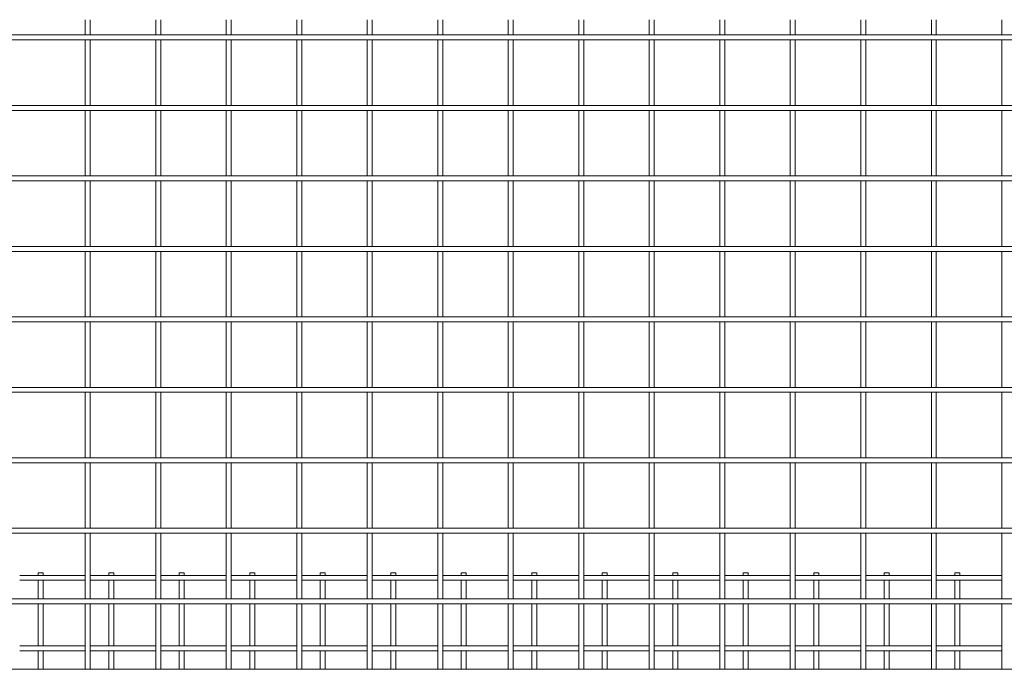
# Model space of a CAD drawing. Header units: millimetres. Extents: x -1089 to 8233, y -667 to 3349.
# Tile 3 of 6: x 1112 to 3207, y 1966 to 3349. Entities that reach past the tile are written whole.
import ezdxf

# ---------------------------------------------------------------- set-up
doc = ezdxf.new("R2010")
doc.units = ezdxf.units.MM
doc.layers.add('A-GENM', color=13, linetype='Continuous', lineweight=18)

# ---------------------------------------------------------------- blocks, each defined once
blk = doc.blocks.new('United Steel 665 Large Mesh - United Steel 665 Large Mesh-271250-Level 1')
at = {"layer": 'A-GENM'}
for p, q in [((-4384.6, 0), (-4384.6, -5)), ((-4374, 0), (-4384.6, 0)), ((-4374, -5), (-4374, 0)), ((-4234.6, 0), (-4234.6, -5)), ((-4224, 0), (-4234.6, 0)), ((-4224, -5), (-4224, 0)), ((-4084.6, 0), (-4084.6, -5)), ((-4074, 0), (-4084.6, 0)), ((-4074, -5), (-4074, 0)), ((-3934.7, 0), (-3934.7, -5)), ((-3924.1, 0), (-3934.7, 0)), ((-3924.1, -5), (-3924.1, 0)), ((-3784.7, 0), (-3784.7, -5.1)), ((-3774.1, 0), (-3784.7, 0)), ((-3774.1, -5.1), (-3774.1, 0)), ((-3634.7, 0), (-3634.7, -5.1)), ((-3624.1, 0), (-3634.7, 0)), ((-3624.1, -5.1), (-3624.1, 0)), ((-3484.7, 0), (-3484.7, -5.1)), ((-3474.1, 0), (-3484.7, 0)), ((-3474.1, -5.1), (-3474.1, 0)), ((-3334.7, 0), (-3334.7, -5.1)), ((-3324.1, 0), (-3334.7, 0)), ((-3324.1, -5.1), (-3324.1, 0)), ((-3184.8, 0), (-3184.8, -5.1)), ((-3174.2, 0), (-3184.8, 0)), ((-3174.2, -5.1), (-3174.2, 0)), ((-3034.8, 0), (-3034.8, -5.1)), ((-3024.2, 0), (-3034.8, 0)), ((-3024.2, -5.1), (-3024.2, 0)), ((-2884.8, 0), (-2884.8, -5.1)), ((-2874.2, 0), (-2884.8, 0)), ((-2874.2, -5.1), (-2874.2, 0)), ((-2734.8, 0), (-2734.8, -5.1)), ((-2724.2, 0), (-2734.8, 0)), ((-2724.2, -5.1), (-2724.2, 0)), ((-2584.8, 0), (-2584.8, -5.1)), ((-2574.2, 0), (-2584.8, 0)), ((-2574.2, -5.1), (-2574.2, 0)), ((-2434.8, 0), (-2434.8, -5.1)), ((-2424.2, 0), (-2434.8, 0)), ((-2424.2, -5.1), (-2424.2, 0)), ((-4284.6, -5), (-4424, -5)), ((-4424, -15.6), (-4284.6, -15.6)), ((-4384.6, -15.5), (-4384.6, -54.9)), ((-4374, -54.9), (-4374, -15.5)), ((-4134.6, -5), (-4274, -5)), ((-4274, -15.6), (-4134.6, -15.6)), ((-4234.6, -15.5), (-4234.6, -54.9)), ((-4224, -54.9), (-4224, -15.5)), ((-3984.7, -5), (-4124, -5)), ((-4124, -15.6), (-3984.7, -15.6)), ((-4084.6, -15.5), (-4084.6, -54.9)), ((-4074, -54.9), (-4074, -15.5)), ((-3834.7, -5), (-3974.1, -5)), ((-3974.1, -15.6), (-3834.7, -15.6)), ((-3934.7, -15.5), (-3934.7, -55)), ((-3924.1, -55), (-3924.1, -15.5)), ((-3684.7, -5), (-3824.1, -5)), ((-3824.1, -15.6), (-3684.7, -15.6)), ((-3784.7, -15.4), (-3784.7, -55)), ((-3774.1, -55), (-3774.1, -15.4)), ((-3534.7, -5), (-3674.1, -5)), ((-3674.1, -15.6), (-3534.7, -15.6)), ((-3634.7, -15.4), (-3634.7, -55)), ((-3624.1, -55), (-3624.1, -15.4)), ((-3384.7, -5), (-3524.1, -5)), ((-3524.1, -15.6), (-3384.7, -15.6)), ((-3484.7, -15.4), (-3484.7, -55)), ((-3474.1, -55), (-3474.1, -15.4)), ((-3234.8, -5), (-3374.1, -5)), ((-3374.1, -15.6), (-3234.8, -15.6)), ((-3334.7, -15.4), (-3334.7, -55)), ((-3324.1, -55), (-3324.1, -15.4)), ((-3084.8, -5), (-3224.2, -5)), ((-3224.2, -15.6), (-3084.8, -15.6)), ((-3184.8, -15.4), (-3184.8, -55)), ((-3174.2, -55), (-3174.2, -15.4)), ((-2934.8, -5), (-3074.2, -5)), ((-3074.2, -15.6), (-2934.8, -15.6)), ((-3034.8, -15.4), (-3034.8, -55)), ((-3024.2, -55), (-3024.2, -15.4)), ((-2784.8, -5), (-2924.2, -5)), ((-2924.2, -15.6), (-2784.8, -15.6)), ((-2884.8, -15.4), (-2884.8, -55)), ((-2874.2, -55), (-2874.2, -15.4)), ((-2634.8, -5), (-2774.2, -5)), ((-2774.2, -15.6), (-2634.8, -15.6)), ((-2734.8, -15.4), (-2734.8, -55)), ((-2724.2, -55), (-2724.2, -15.4)), ((-2484.8, -5), (-2624.2, -5)), ((-2624.2, -15.6), (-2484.8, -15.6)), ((-2584.8, -15.4), (-2584.8, -55)), ((-2574.2, -55), (-2574.2, -15.4)), ((-2334.9, -5), (-2474.2, -5)), ((-2474.2, -15.6), (-2334.9, -15.6)), ((-2434.8, -15.4), (-2434.8, -55)), ((-2424.2, -55), (-2424.2, -15.4)), ((-4384.6, -65.4), (-4384.6, -155)), ((-4374, -155), (-4374, -65.4)), ((-4234.6, -65.4), (-4234.6, -155)), ((-4224, -155), (-4224, -65.4)), ((-4084.6, -65.4), (-4084.6, -155)), ((-4074, -155), (-4074, -65.4)), ((-3934.7, -65.3), (-3934.7, -155)), ((-3924.1, -155), (-3924.1, -65.3)), ((-3784.7, -65.3), (-3784.7, -155.1)), ((-3774.1, -155.1), (-3774.1, -65.3)), ((-3634.7, -65.3), (-3634.7, -155.1)), ((-3624.1, -155.1), (-3624.1, -65.3)), ((-3484.7, -65.3), (-3484.7, -155.1)), ((-3474.1, -155.1), (-3474.1, -65.3)), ((-3334.7, -65.3), (-3334.7, -155.1)), ((-3324.1, -155.1), (-3324.1, -65.3)), ((-3184.8, -65.3), (-3184.8, -155.1)), ((-3174.2, -155.1), (-3174.2, -65.3)), ((-3034.8, -65.3), (-3034.8, -155.1)), ((-3024.2, -155.1), (-3024.2, -65.3)), ((-2884.8, -65.3), (-2884.8, -155.1)), ((-2874.2, -155.1), (-2874.2, -65.3)), ((-2734.8, -65.3), (-2734.8, -155.1)), ((-2724.2, -155.1), (-2724.2, -65.3)), ((-2584.8, -65.3), (-2584.8, -155.1)), ((-2574.2, -155.1), (-2574.2, -65.3)), ((-2434.8, -65.3), (-2434.8, -155.1)), ((-2424.2, -155.1), (-2424.2, -65.3)), ((-4284.6, -154.9), (-4424, -154.9)), ((-4424, -165.5), (-4284.6, -165.5)), ((-4384.6, -165.5), (-4384.6, -204.9)), ((-4374, -204.9), (-4374, -165.5)), ((-4134.6, -154.9), (-4274, -154.9)), ((-4274, -165.5), (-4134.6, -165.5)), ((-4234.6, -165.5), (-4234.6, -204.9)), ((-4224, -204.9), (-4224, -165.5)), ((-3984.7, -154.9), (-4124, -154.9)), ((-4124, -165.5), (-3984.7, -165.5)), ((-4084.6, -165.5), (-4084.6, -204.9)), ((-4074, -204.9), (-4074, -165.5)), ((-3834.7, -154.9), (-3974.1, -154.9)), ((-3974.1, -165.5), (-3834.7, -165.5)), ((-3934.7, -165.5), (-3934.7, -205)), ((-3924.1, -205), (-3924.1, -165.5)), ((-3684.7, -154.9), (-3824.1, -154.9)), ((-3824.1, -165.5), (-3684.7, -165.5)), ((-3784.7, -165.4), (-3784.7, -205)), ((-3774.1, -205), (-3774.1, -165.4)), ((-3534.7, -154.9), (-3674.1, -154.9)), ((-3674.1, -165.5), (-3534.7, -165.5)), ((-3634.7, -165.4), (-3634.7, -205)), ((-3624.1, -205), (-3624.1, -165.4)), ((-3384.7, -154.9), (-3524.1, -154.9)), ((-3524.1, -165.5), (-3384.7, -165.5)), ((-3484.7, -165.4), (-3484.7, -205)), ((-3474.1, -205), (-3474.1, -165.4)), ((-3234.8, -154.9), (-3374.1, -154.9)), ((-3374.1, -165.5), (-3234.8, -165.5)), ((-3334.7, -165.4), (-3334.7, -205)), ((-3324.1, -205), (-3324.1, -165.4)), ((-3084.8, -154.9), (-3224.2, -154.9)), ((-3224.2, -165.5), (-3084.8, -165.5)), ((-3184.8, -165.4), (-3184.8, -205)), ((-3174.2, -205), (-3174.2, -165.4)), ((-2934.8, -154.9), (-3074.2, -154.9)), ((-3074.2, -165.5), (-2934.8, -165.5)), ((-3034.8, -165.4), (-3034.8, -205)), ((-3024.2, -205), (-3024.2, -165.4)), ((-2784.8, -154.9), (-2924.2, -154.9)), ((-2924.2, -165.5), (-2784.8, -165.5)), ((-2884.8, -165.4), (-2884.8, -205)), ((-2874.2, -205), (-2874.2, -165.4)), ((-2634.8, -154.9), (-2774.2, -154.9)), ((-2774.2, -165.5), (-2634.8, -165.5)), ((-2734.8, -165.4), (-2734.8, -205)), ((-2724.2, -205), (-2724.2, -165.4)), ((-2484.8, -154.9), (-2624.2, -154.9)), ((-2624.2, -165.5), (-2484.8, -165.5)), ((-2584.8, -165.4), (-2584.8, -205)), ((-2574.2, -205), (-2574.2, -165.4)), ((-2334.9, -154.9), (-2474.2, -154.9)), ((-2474.2, -165.5), (-2334.9, -165.5)), ((-2434.8, -165.4), (-2434.8, -205)), ((-2424.2, -205), (-2424.2, -165.4))]:
    blk.add_line(p, q, dxfattribs=at)
blk = doc.blocks.new('United Steel 665 Large Mesh - United Steel 665 Large Mesh-V1-Level 1')
at = {"layer": 'A-GENM'}
for p, q in [((-4234.6, -1022.4), (-4234.6, -1054.9)), ((-4224, -1054.9), (-4224, -1022.4)), ((-4084.6, -1022.4), (-4084.6, -1054.9)), ((-4074, -1054.9), (-4074, -1022.4)), ((-3934.7, -1022.4), (-3934.7, -1054.9)), ((-3924.1, -1054.9), (-3924.1, -1022.4)), ((-3784.7, -1022.4), (-3784.7, -1055)), ((-3774.1, -1055), (-3774.1, -1022.4)), ((-3634.7, -1022.4), (-3634.7, -1055)), ((-3624.1, -1055), (-3624.1, -1022.4)), ((-3484.7, -1022.4), (-3484.7, -1055)), ((-3474.1, -1055), (-3474.1, -1022.4)), ((-3334.7, -1022.4), (-3334.7, -1055)), ((-3324.1, -1055), (-3324.1, -1022.4)), ((-3184.8, -1022.4), (-3184.8, -1055)), ((-3174.2, -1055), (-3174.2, -1022.4)), ((-3034.8, -1022.4), (-3034.8, -1055)), ((-3024.2, -1055), (-3024.2, -1022.4)), ((-2884.8, -1022.4), (-2884.8, -1055)), ((-2874.2, -1055), (-2874.2, -1022.4)), ((-2734.8, -1022.4), (-2734.8, -1055)), ((-2724.2, -1055), (-2724.2, -1022.4)), ((-2584.8, -1022.4), (-2584.8, -1055)), ((-2574.2, -1055), (-2574.2, -1022.4)), ((-2434.8, -1022.4), (-2434.8, -1055)), ((-2424.2, -1055), (-2424.2, -1022.4)), ((-2284.9, -1022.4), (-2284.9, -1055)), ((0, -1054.9), (-6060, -1054.9)), ((-6060, -1065.5), (0, -1065.5)), ((-4234.6, -1065.4), (-4234.6, -1204.9)), ((-4224, -1204.9), (-4224, -1065.4)), ((-4084.6, -1065.4), (-4084.6, -1204.9)), ((-4074, -1204.9), (-4074, -1065.4)), ((-3934.7, -1065.4), (-3934.7, -1204.9)), ((-3924.1, -1204.9), (-3924.1, -1065.4)), ((-3784.7, -1065.3), (-3784.7, -1205)), ((-3774.1, -1205), (-3774.1, -1065.3)), ((-3634.7, -1065.3), (-3634.7, -1205)), ((-3624.1, -1205), (-3624.1, -1065.3)), ((-3484.7, -1065.3), (-3484.7, -1205)), ((-3474.1, -1205), (-3474.1, -1065.3)), ((-3334.7, -1065.3), (-3334.7, -1205)), ((-3324.1, -1205), (-3324.1, -1065.3)), ((-3184.8, -1065.3), (-3184.8, -1205)), ((-3174.2, -1205), (-3174.2, -1065.3)), ((-3034.8, -1065.3), (-3034.8, -1205)), ((-3024.2, -1205), (-3024.2, -1065.3)), ((-2884.8, -1065.3), (-2884.8, -1205)), ((-2874.2, -1205), (-2874.2, -1065.3)), ((-2734.8, -1065.3), (-2734.8, -1205)), ((-2724.2, -1205), (-2724.2, -1065.3)), ((-2584.8, -1065.3), (-2584.8, -1205)), ((-2574.2, -1205), (-2574.2, -1065.3)), ((-2434.8, -1065.3), (-2434.8, -1205)), ((-2424.2, -1205), (-2424.2, -1065.3)), ((-2284.9, -1065.3), (-2284.9, -1205)), ((0, -1204.8), (-6060, -1204.8)), ((-6060, -1215.4), (0, -1215.4)), ((-4234.6, -1215.4), (-4234.6, -1354.9)), ((-4224, -1354.9), (-4224, -1215.4)), ((-4084.6, -1215.4), (-4084.6, -1354.9)), ((-4074, -1354.9), (-4074, -1215.4)), ((-3934.7, -1215.4), (-3934.7, -1354.9)), ((-3924.1, -1354.9), (-3924.1, -1215.4)), ((-3784.7, -1215.3), (-3784.7, -1355)), ((-3774.1, -1355), (-3774.1, -1215.3)), ((-3634.7, -1215.3), (-3634.7, -1355)), ((-3624.1, -1355), (-3624.1, -1215.3)), ((-3484.7, -1215.3), (-3484.7, -1355)), ((-3474.1, -1355), (-3474.1, -1215.3)), ((-3334.7, -1215.3), (-3334.7, -1355)), ((-3324.1, -1355), (-3324.1, -1215.3)), ((-3184.8, -1215.3), (-3184.8, -1355)), ((-3174.2, -1355), (-3174.2, -1215.3)), ((-3034.8, -1215.3), (-3034.8, -1355)), ((-3024.2, -1355), (-3024.2, -1215.3)), ((-2884.8, -1215.3), (-2884.8, -1355)), ((-2874.2, -1355), (-2874.2, -1215.3)), ((-2734.8, -1215.3), (-2734.8, -1355)), ((-2724.2, -1355), (-2724.2, -1215.3)), ((-2584.8, -1215.3), (-2584.8, -1355)), ((-2574.2, -1355), (-2574.2, -1215.3)), ((-2434.8, -1215.3), (-2434.8, -1355)), ((-2424.2, -1355), (-2424.2, -1215.3)), ((-2284.9, -1215.3), (-2284.9, -1355)), ((-2052.1, -1354.8), (-6060, -1354.8)), ((-6060, -1365.4), (-2062.3, -1365.4)), ((-4234.6, -1365.4), (-4234.6, -1504.9)), ((-4224, -1504.9), (-4224, -1365.4)), ((-4084.6, -1365.4), (-4084.6, -1504.9)), ((-4074, -1504.9), (-4074, -1365.4)), ((-3934.7, -1365.4), (-3934.7, -1504.9)), ((-3924.1, -1504.9), (-3924.1, -1365.4)), ((-3784.7, -1365.3), (-3784.7, -1505)), ((-3774.1, -1505), (-3774.1, -1365.3)), ((-3634.7, -1365.3), (-3634.7, -1505)), ((-3624.1, -1505), (-3624.1, -1365.3)), ((-3484.7, -1365.3), (-3484.7, -1505)), ((-3474.1, -1505), (-3474.1, -1365.3)), ((-3334.7, -1365.3), (-3334.7, -1505)), ((-3324.1, -1505), (-3324.1, -1365.3)), ((-3184.8, -1365.3), (-3184.8, -1505)), ((-3174.2, -1505), (-3174.2, -1365.3)), ((-3034.8, -1365.3), (-3034.8, -1505)), ((-3024.2, -1505), (-3024.2, -1365.3)), ((-2884.8, -1365.3), (-2884.8, -1505)), ((-2874.2, -1505), (-2874.2, -1365.3)), ((-2734.8, -1365.3), (-2734.8, -1505)), ((-2724.2, -1505), (-2724.2, -1365.3)), ((-2584.8, -1365.3), (-2584.8, -1505)), ((-2574.2, -1505), (-2574.2, -1365.3)), ((-2434.8, -1365.3), (-2434.8, -1505)), ((-2424.2, -1505), (-2424.2, -1365.3)), ((-2284.9, -1365.3), (-2284.9, -1505)), ((-2136.6, -1504.8), (-6060, -1504.8)), ((-6060, -1515.4), (-2139.1, -1515.4)), ((-4234.6, -1515.4), (-4234.6, -1654.9)), ((-4224, -1654.9), (-4224, -1515.4)), ((-4084.6, -1515.4), (-4084.6, -1654.9)), ((-4074, -1654.9), (-4074, -1515.4)), ((-3934.7, -1515.4), (-3934.7, -1654.9)), ((-3924.1, -1654.9), (-3924.1, -1515.4)), ((-3784.7, -1515.2), (-3784.7, -1655)), ((-3774.1, -1655), (-3774.1, -1515.2)), ((-3634.7, -1515.2), (-3634.7, -1655)), ((-3624.1, -1655), (-3624.1, -1515.2)), ((-3484.7, -1515.2), (-3484.7, -1655)), ((-3474.1, -1655), (-3474.1, -1515.2)), ((-3334.7, -1515.2), (-3334.7, -1655)), ((-3324.1, -1655), (-3324.1, -1515.2)), ((-3184.8, -1515.2), (-3184.8, -1655)), ((-3174.2, -1655), (-3174.2, -1515.2)), ((-3034.8, -1515.2), (-3034.8, -1655)), ((-3024.2, -1655), (-3024.2, -1515.2)), ((-2884.8, -1515.2), (-2884.8, -1655)), ((-2874.2, -1655), (-2874.2, -1515.2)), ((-2734.8, -1515.2), (-2734.8, -1655)), ((-2724.2, -1655), (-2724.2, -1515.2)), ((-2584.8, -1515.2), (-2584.8, -1655)), ((-2574.2, -1655), (-2574.2, -1515.2)), ((-2434.8, -1515.2), (-2434.8, -1655)), ((-2424.2, -1655), (-2424.2, -1515.2)), ((-2284.9, -1515.2), (-2284.9, -1655)), ((-2131.1, -1654.8), (-6060, -1654.8)), ((-6060, -1665.4), (-2127.9, -1665.4)), ((-4234.6, -1665.4), (-4234.6, -1804.8)), ((-4224, -1804.8), (-4224, -1665.4)), ((-4084.6, -1665.3), (-4084.6, -1804.9)), ((-4074, -1804.9), (-4074, -1665.3)), ((-3934.7, -1665.3), (-3934.7, -1804.9)), ((-3924.1, -1804.9), (-3924.1, -1665.3)), ((-3784.7, -1665.2), (-3784.7, -1805)), ((-3774.1, -1805), (-3774.1, -1665.2)), ((-3634.7, -1665.2), (-3634.7, -1805)), ((-3624.1, -1805), (-3624.1, -1665.2)), ((-3484.7, -1665.2), (-3484.7, -1805)), ((-3474.1, -1805), (-3474.1, -1665.2)), ((-3334.7, -1665.2), (-3334.7, -1805)), ((-3324.1, -1805), (-3324.1, -1665.2)), ((-3184.8, -1665.2), (-3184.8, -1805)), ((-3174.2, -1805), (-3174.2, -1665.2)), ((-3034.8, -1665.2), (-3034.8, -1805)), ((-3024.2, -1805), (-3024.2, -1665.2)), ((-2884.8, -1665.2), (-2884.8, -1805)), ((-2874.2, -1805), (-2874.2, -1665.2)), ((-2734.8, -1665.2), (-2734.8, -1805)), ((-2724.2, -1805), (-2724.2, -1665.2)), ((-2584.8, -1665.2), (-2584.8, -1805)), ((-2574.2, -1805), (-2574.2, -1665.2)), ((-2434.8, -1665.2), (-2434.8, -1805)), ((-2424.2, -1805), (-2424.2, -1665.2)), ((-2284.9, -1665.2), (-2284.9, -1805)), ((-2030, -1804.8), (-6060, -1804.8)), ((-6060, -1815.4), (-2017.1, -1815.4)), ((-4234.6, -1815.3), (-4234.6, -1954.8)), ((-4224, -1954.8), (-4224, -1815.3)), ((-4084.6, -1815.3), (-4084.6, -1954.8)), ((-4074, -1954.8), (-4074, -1815.3)), ((-3934.7, -1815.3), (-3934.7, -1954.8)), ((-3924.1, -1954.8), (-3924.1, -1815.3)), ((-3784.7, -1815.2), (-3784.7, -1955)), ((-3774.1, -1955), (-3774.1, -1815.2)), ((-3634.7, -1815.2), (-3634.7, -1955)), ((-3624.1, -1955), (-3624.1, -1815.2)), ((-3484.7, -1815.2), (-3484.7, -1955)), ((-3474.1, -1955), (-3474.1, -1815.2)), ((-3334.7, -1815.2), (-3334.7, -1955)), ((-3324.1, -1955), (-3324.1, -1815.2)), ((-3184.8, -1815.2), (-3184.8, -1955)), ((-3174.2, -1955), (-3174.2, -1815.2)), ((-3034.8, -1815.2), (-3034.8, -1955)), ((-3024.2, -1955), (-3024.2, -1815.2)), ((-2884.8, -1815.2), (-2884.8, -1955)), ((-2874.2, -1955), (-2874.2, -1815.2)), ((-2734.8, -1815.2), (-2734.8, -1955)), ((-2724.2, -1955), (-2724.2, -1815.2)), ((-2584.8, -1815.2), (-2584.8, -1955)), ((-2574.2, -1955), (-2574.2, -1815.2)), ((-2434.8, -1815.2), (-2434.8, -1955)), ((-2424.2, -1955), (-2424.2, -1815.2)), ((-2284.9, -1815.2), (-2284.9, -1955)), ((0, -1954.8), (-6060, -1954.8)), ((-6060, -1965.4), (0, -1965.4)), ((-4234.6, -1965.3), (-4234.6, -2104.8)), ((-4224, -2104.8), (-4224, -1965.3)), ((-4084.6, -1965.3), (-4084.6, -2104.8)), ((-4074, -2104.8), (-4074, -1965.3)), ((-3934.7, -1965.3), (-3934.7, -2104.8)), ((-3924.1, -2104.8), (-3924.1, -1965.3)), ((-3784.7, -1965.2), (-3784.7, -2104.9)), ((-3774.1, -2104.9), (-3774.1, -1965.2)), ((-3634.7, -1965.2), (-3634.7, -2104.9)), ((-3624.1, -2104.9), (-3624.1, -1965.2)), ((-3484.7, -1965.2), (-3484.7, -2104.9)), ((-3474.1, -2104.9), (-3474.1, -1965.2)), ((-3334.7, -1965.2), (-3334.7, -2104.9)), ((-3324.1, -2104.9), (-3324.1, -1965.2)), ((-3184.8, -1965.2), (-3184.8, -2104.9)), ((-3174.2, -2104.9), (-3174.2, -1965.2)), ((-3034.8, -1965.2), (-3034.8, -2104.9)), ((-3024.2, -2104.9), (-3024.2, -1965.2)), ((-2884.8, -1965.2), (-2884.8, -2104.9)), ((-2874.2, -2104.9), (-2874.2, -1965.2)), ((-2734.8, -1965.2), (-2734.8, -2104.9)), ((-2724.2, -2104.9), (-2724.2, -1965.2)), ((-2584.8, -1965.2), (-2584.8, -2104.9)), ((-2574.2, -2104.9), (-2574.2, -1965.2)), ((-2434.8, -1965.2), (-2434.8, -2104.9)), ((-2424.2, -2104.9), (-2424.2, -1965.2)), ((-2284.9, -1965.2), (-2284.9, -2104.9)), ((0, -2104.8), (-6060, -2104.8)), ((-6060, -2115.4), (0, -2115.4)), ((-4234.6, -2115.3), (-4234.6, -2254.8)), ((-4224, -2254.8), (-4224, -2115.3)), ((-4084.6, -2115.3), (-4084.6, -2254.8)), ((-4074, -2254.8), (-4074, -2115.3)), ((-3934.7, -2115.3), (-3934.7, -2254.8)), ((-3924.1, -2254.8), (-3924.1, -2115.3)), ((-3784.7, -2115.2), (-3784.7, -2254.9)), ((-3774.1, -2254.9), (-3774.1, -2115.2)), ((-3634.7, -2115.2), (-3634.7, -2254.9)), ((-3624.1, -2254.9), (-3624.1, -2115.2)), ((-3484.7, -2115.2), (-3484.7, -2254.9)), ((-3474.1, -2254.9), (-3474.1, -2115.2)), ((-3334.7, -2115.2), (-3334.7, -2254.9)), ((-3324.1, -2254.9), (-3324.1, -2115.2)), ((-3184.8, -2115.2), (-3184.8, -2254.9)), ((-3174.2, -2254.9), (-3174.2, -2115.2)), ((-3034.8, -2115.2), (-3034.8, -2254.9)), ((-3024.2, -2254.9), (-3024.2, -2115.2)), ((-2884.8, -2115.2), (-2884.8, -2254.9)), ((-2874.2, -2254.9), (-2874.2, -2115.2)), ((-2734.8, -2115.2), (-2734.8, -2254.9)), ((-2724.2, -2254.9), (-2724.2, -2115.2)), ((-2584.8, -2115.2), (-2584.8, -2254.9)), ((-2574.2, -2254.9), (-2574.2, -2115.2)), ((-2434.8, -2115.2), (-2434.8, -2254.9)), ((-2424.2, -2254.9), (-2424.2, -2115.2)), ((-2284.9, -2115.2), (-2284.9, -2254.9)), ((0, -2254.8), (-6060, -2254.8)), ((-6060, -2265.4), (0, -2265.4)), ((-4234.6, -2265.3), (-4234.6, -2404.8)), ((-4224, -2404.8), (-4224, -2265.3)), ((-4084.6, -2265.3), (-4084.6, -2404.8)), ((-4074, -2404.8), (-4074, -2265.3)), ((-3934.7, -2265.3), (-3934.7, -2404.8)), ((-3924.1, -2404.8), (-3924.1, -2265.3)), ((-3784.7, -2265.2), (-3784.7, -2404.9)), ((-3774.1, -2404.9), (-3774.1, -2265.2)), ((-3634.7, -2265.2), (-3634.7, -2404.9)), ((-3624.1, -2404.9), (-3624.1, -2265.2)), ((-3484.7, -2265.2), (-3484.7, -2404.9)), ((-3474.1, -2404.9), (-3474.1, -2265.2)), ((-3334.7, -2265.2), (-3334.7, -2404.9)), ((-3324.1, -2404.9), (-3324.1, -2265.2)), ((-3184.8, -2265.2), (-3184.8, -2404.9)), ((-3174.2, -2404.9), (-3174.2, -2265.2)), ((-3034.8, -2265.2), (-3034.8, -2404.9)), ((-3024.2, -2404.9), (-3024.2, -2265.2)), ((-2884.8, -2265.2), (-2884.8, -2404.9)), ((-2874.2, -2404.9), (-2874.2, -2265.2)), ((-2734.8, -2265.2), (-2734.8, -2404.9)), ((-2724.2, -2404.9), (-2724.2, -2265.2)), ((-2584.8, -2265.2), (-2584.8, -2404.9)), ((-2574.2, -2404.9), (-2574.2, -2265.2)), ((-2434.8, -2265.2), (-2434.8, -2404.9)), ((-2424.2, -2404.9), (-2424.2, -2265.2)), ((-2284.9, -2265.2), (-2284.9, -2404.9)), ((0, -2404.7), (-6060, -2404.7))]:
    blk.add_line(p, q, dxfattribs=at)

msp = doc.modelspace()

# ---------------------------------------------------------------- block references
at = {"layer": 'A-GENM'}
for name, p in [('United Steel 665 Large Mesh - United Steel 665 Large Mesh-V1-Level 1', (5486.3, 4371.2)), ('United Steel 665 Large Mesh - United Steel 665 Large Mesh-271250-Level 1', (5536.3, 2171.3))]:
    msp.add_blockref(name, p, dxfattribs=at)

doc.saveas('drawing.dxf')
